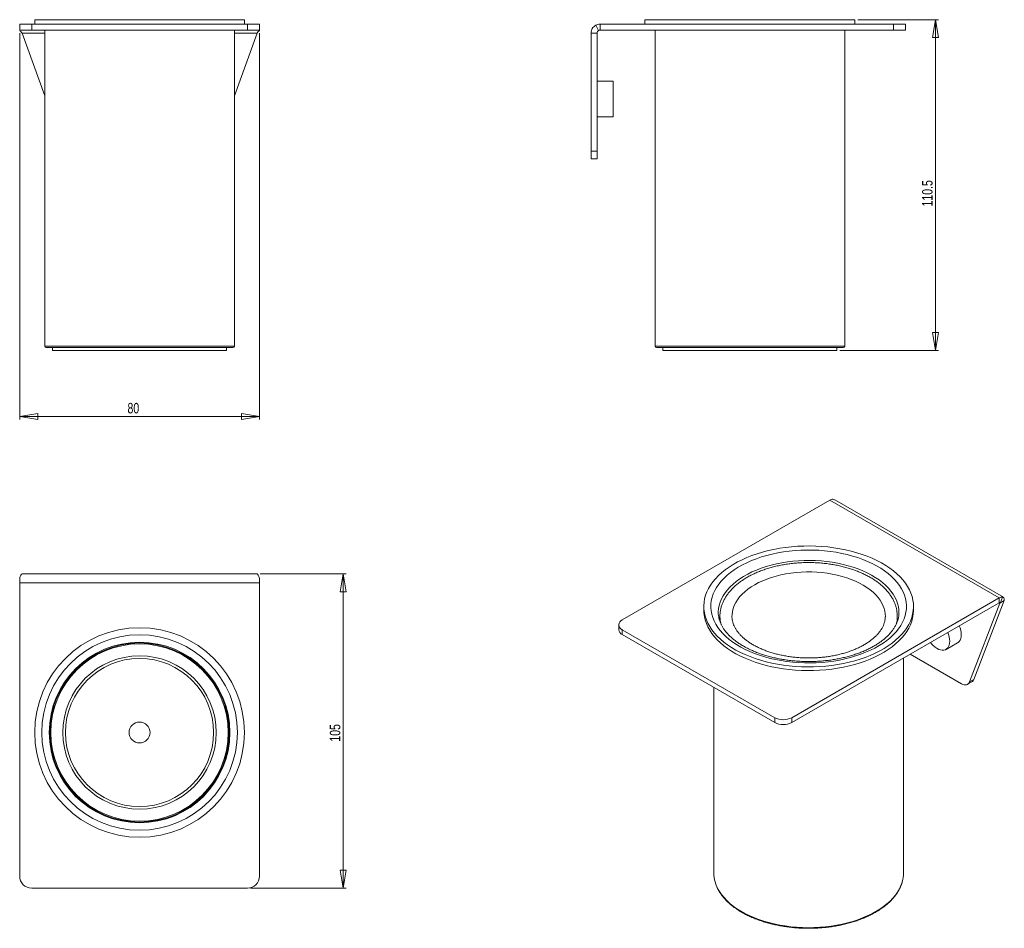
# Model space of a CAD drawing. Header units: millimetres. Extents: x 14 to 343, y 33 to 336.
import ezdxf

# ---------------------------------------------------------------- set-up
doc = ezdxf.new("R2010")
doc.units = ezdxf.units.MM
doc.styles.add('SLDTEXTSTYLE0', font='TXT', dxfattribs={"width": 0.75})
doc.dimstyles.new('SLDDIMSTYLE0', dxfattribs={"dimtxt": 3.5, "dimasz": 6, "dimexe": 0, "dimexo": 0.0625, "dimgap": 0.875, "dimtad": 1, "dimtoh": 1, "dimrnd": 1e-09, "dimzin": 12, "dimdsep": 46, "dimtxsty": 'SLDTEXTSTYLE0', "dimblk1": 'CLOSED', "dimblk2": 'CLOSED', "dimsah": 1, "dimcen": 0.09, "dimadec": 0, "dimazin": 0, "dimtfac": 1, "dimtofl": 0, "dimtmove": 0, "dimatfit": 3, "dimldrblk": 'CLOSED', "dimfxl": 1, "dimfrac": 2, "dimtolj": 1, "dimtzin": 12, "dimarcsym": 0})
doc.dimstyles.new('SLDDIMSTYLE1', dxfattribs={"dimtxt": 3.5, "dimasz": 6, "dimexe": 0, "dimexo": 0.0625, "dimgap": 0.875, "dimtad": 1, "dimtoh": 1, "dimdec": 1, "dimrnd": 1e-09, "dimzin": 12, "dimdsep": 46, "dimtxsty": 'SLDTEXTSTYLE0', "dimblk1": 'CLOSED', "dimblk2": 'CLOSED', "dimsah": 1, "dimcen": 0.09, "dimadec": 0, "dimazin": 0, "dimtfac": 1, "dimtofl": 0, "dimtmove": 0, "dimatfit": 3, "dimldrblk": 'CLOSED', "dimfxl": 1, "dimfrac": 2, "dimtolj": 1, "dimtzin": 12, "dimarcsym": 0})

# ---------------------------------------------------------------- blocks, each defined once
blk = doc.blocks.new('_CLOSED')
at = {"color": 0, "linetype": 'ByBlock', "lineweight": -2}
for p, q in [((-1, 0.166667), (0, 0)), ((-1, 0.166667), (-1, -0.166667)), ((0, 0), (-1, -0.166667)), ((0, 0), (-1, 0))]:
    blk.add_line(p, q, dxfattribs=at)
blk = doc.blocks.new('*D2')
at = {"color": 7, "linetype": 'Continuous', "lineweight": 0}
for p, q in [((14.15, 331.65), (14.15, 202.65)), ((94.15, 331.65), (94.15, 202.65)), ((14.15, 203.65), (94.15, 203.65))]:
    blk.add_line(p, q, dxfattribs=at)
at = {"color": 7, "linetype": 'Continuous', "lineweight": 0, "xscale": 6, "yscale": 6}
for p, rotation in [((14.15, 203.65, -20.97), 180), ((94.15, 203.65, -20.97), 360)]:
    blk.add_blockref('_CLOSED', p, dxfattribs=dict(at, rotation=rotation))
at = {"color": 7, "linetype": 'Continuous', "lineweight": 0, "insert": (50.13, 208.16), "char_height": 3.5, "attachment_point": 1, "style": 'SLDTEXTSTYLE0'}
blk.add_mtext('80', dxfattribs=at)
blk = doc.blocks.new('*D3')
at = {"color": 7, "linetype": 'Continuous', "lineweight": 0}
for p, q in [((94.37, 151.09), (123.15, 151.09)), ((122.15, 151.09), (122.15, 46.09)), ((91.15, 46.09), (123.15, 46.09))]:
    blk.add_line(p, q, dxfattribs=at)
at = {"color": 7, "linetype": 'Continuous', "lineweight": 0, "xscale": 6, "yscale": 6}
for p, rotation in [((122.15, 151.09, 51.85), 90), ((122.15, 46.09, 51.85), 270)]:
    blk.add_blockref('_CLOSED', p, dxfattribs=dict(at, rotation=rotation))
at = {"color": 7, "linetype": 'Continuous', "lineweight": 0, "insert": (117.64, 95.03), "char_height": 3.5, "attachment_point": 1, "rotation": 90, "style": 'SLDTEXTSTYLE0'}
blk.add_mtext('105', dxfattribs=at)
blk = doc.blocks.new('*D4')
at = {"color": 7, "linetype": 'Continuous', "lineweight": 0}
for p, q in [((293.83, 336.15), (320.83, 336.15)), ((319.83, 336.15), (319.83, 225.65)), ((287.83, 225.65), (320.83, 225.65))]:
    blk.add_line(p, q, dxfattribs=at)
at = {"color": 7, "linetype": 'Continuous', "lineweight": 0, "xscale": 6, "yscale": 6}
for p, rotation in [((319.83, 336.15, 0.1), 90), ((319.83, 225.65, 0.1), 270)]:
    blk.add_blockref('_CLOSED', p, dxfattribs=dict(at, rotation=rotation))
at = {"color": 7, "linetype": 'Continuous', "lineweight": 0, "insert": (315.32, 273.76), "char_height": 3.5, "attachment_point": 1, "rotation": 90, "style": 'SLDTEXTSTYLE0'}
blk.add_mtext('110.5', dxfattribs=at)

msp = doc.modelspace()

# ---------------------------------------------------------------- linework, layer by layer
at = {"color": 7, "linetype": 'Continuous', "lineweight": 15}
for p, q in [((19.148, 336.147), (19.148, 334.647)), ((89.148, 336.147), (19.148, 336.147)), ((89.148, 334.647), (89.148, 336.147)), ((222.835, 336.147), (222.835, 334.647)), ((222.84, 336.147), (222.835, 336.147)), ((292.835, 336.147), (222.84, 336.147)), ((292.835, 334.647), (292.835, 336.147)), ((14.148, 332.647), (14.148, 334.647)), ((14.148, 334.647), (18.148, 334.647)), ((18.148, 332.647), (14.148, 332.647)), ((14.148, 332.524), (14.148, 332.647)), ((18.148, 334.647), (18.148, 332.647)), ((18.148, 334.647), (90.148, 334.647)), ((18.148, 332.647), (90.148, 332.647)), ((22.498, 332.647), (22.498, 227.147)), ((85.798, 227.147), (85.798, 332.647)), ((90.148, 334.647), (94.148, 334.647)), ((90.148, 332.647), (90.148, 334.647)), ((94.148, 332.647), (90.148, 332.647)), ((94.148, 334.647), (94.148, 332.647)), ((94.148, 332.647), (94.148, 332.524)), ((207.355, 332.524), (206.396, 334.28)), ((207.835, 334.647), (207.835, 332.647)), ((207.835, 334.647), (305.835, 334.647)), ((207.835, 332.647), (305.835, 332.647)), ((226.185, 332.647), (226.185, 227.147)), ((289.485, 227.147), (289.485, 332.647)), ((305.835, 332.647), (305.835, 334.647)), ((305.835, 334.647), (309.835, 334.647)), ((309.835, 332.647), (305.835, 332.647)), ((309.835, 334.647), (309.835, 332.647)), ((22.498, 310.753), (14.924, 331.647)), ((93.371, 331.647), (85.798, 310.753)), ((204.835, 331.647), (206.835, 331.647)), ((204.835, 292.285), (204.835, 331.647)), ((206.835, 292.285), (206.835, 331.647)), ((212.235, 315.648), (206.835, 315.648)), ((212.235, 315.648), (212.235, 303.648)), ((206.835, 303.648), (212.235, 303.648)), ((204.835, 289.648), (204.835, 292.285)), ((204.835, 292.285), (206.835, 292.285)), ((206.835, 289.648), (204.835, 289.648)), ((206.835, 292.285), (206.835, 289.648)), ((85.298, 226.647), (22.998, 226.647)), ((25.148, 226.647), (25.148, 225.647)), ((25.148, 225.647), (54.148, 225.647)), ((54.148, 225.647), (83.148, 225.647)), ((83.148, 225.647), (83.148, 226.647)), ((226.69, 226.647), (226.685, 226.647)), ((288.985, 226.647), (226.69, 226.647)), ((228.835, 226.647), (228.835, 225.647)), ((228.835, 225.647), (286.835, 225.647)), ((286.835, 225.647), (286.835, 226.647)), ((284.531, 175.698), (215.234, 135.694)), ((284.531, 175.698), (341.099, 143.042)), ((342.453, 143.275), (286.177, 175.763)), ((14.148, 149.529), (14.148, 148.09)), ((14.148, 148.09), (94.148, 148.09)), ((14.148, 148.09), (14.148, 50.09)), ((14.924, 151.09), (93.371, 151.09)), ((94.148, 148.09), (94.148, 149.529)), ((94.148, 50.09), (94.148, 148.09)), ((271.803, 103.038), (341.099, 143.042)), ((271.803, 101.405), (341.099, 141.409)), ((341.257, 141.318), (331.169, 115.002)), ((342.672, 142.134), (332.583, 115.818)), ((341.099, 141.409), (341.099, 143.042)), ((341.257, 141.318), (342.672, 142.134)), ((341.438, 141.505), (342.116, 143.329)), ((242.46, 140.185), (242.46, 138.96)), ((307.61, 138.144), (307.61, 138.197)), ((312.46, 138.96), (312.46, 140.185)), ((247.86, 136.799), (247.86, 136.856)), ((247.86, 136.799), (247.878, 135.091)), ((251.86, 136.842), (251.86, 136.887)), ((303.059, 136.842), (303.058, 136.749)), ((307.041, 135.066), (307.059, 136.799)), ((214.063, 134.062), (214.063, 132.429)), ((215.234, 132.429), (266.146, 103.038)), ((215.234, 132.429), (215.234, 130.796)), ((215.234, 130.796), (266.146, 101.405)), ((323.31, 125.843), (327.128, 128.047)), ((309.11, 51.182), (309.11, 122.942)), ((328.509, 114.383), (311.397, 124.262)), ((331.169, 115.002), (332.583, 115.818)), ((245.81, 113.145), (245.81, 51.182)), ((330.509, 114.185), (331.923, 115.002)), ((266.146, 101.405), (266.146, 103.038)), ((271.803, 103.038), (271.803, 101.405)), ((18.148, 46.09), (90.148, 46.09))]:
    msp.add_line(p, q, dxfattribs=at)
at = {"color": 8, "linetype": 'Continuous', "lineweight": 15}
for p, q in [((14.924, 331.647), (22.498, 331.647)), ((85.798, 331.647), (93.371, 331.647)), ((22.498, 227.147), (85.798, 227.147)), ((226.185, 227.147), (289.485, 227.147)), ((341.099, 141.409), (341.257, 141.318))]:
    msp.add_line(p, q, dxfattribs=at)
at = {"color": 7, "linetype": 'Continuous', "lineweight": 15, "flags": 128}
for points in [[(301.758, 154.728), (303.181, 153.887), (304.518, 153.001), (305.763, 152.071), (306.912, 151.101), (307.962, 150.094), (308.908, 149.053), (309.748, 147.983), (310.479, 146.886), (311.098, 145.766), (311.603, 144.627), (311.993, 143.474), (312.266, 142.309), (312.421, 141.137), (312.458, 139.962), (312.376, 138.788), (312.176, 137.618), (311.859, 136.457), (311.425, 135.309), (310.876, 134.177), (310.215, 133.065), (309.442, 131.978), (308.562, 130.918), (307.576, 129.89), (306.488, 128.896), (305.302, 127.941), (304.021, 127.027), (302.651, 126.158), (301.196, 125.336), (299.66, 124.565), (298.049, 123.846), (296.369, 123.182), (294.624, 122.576), (292.822, 122.03), (290.967, 121.545), (289.067, 121.123), (287.127, 120.766), (285.155, 120.474), (283.157, 120.249), (281.139, 120.092), (279.109, 120.002), (277.073, 119.981), (275.039, 120.028), (273.013, 120.144), (271.002, 120.327), (269.013, 120.577), (267.052, 120.894), (265.127, 121.276), (263.243, 121.722), (261.408, 122.23), (259.626, 122.799), (257.905, 123.427), (256.251, 124.112), (254.668, 124.851), (253.162, 125.642), (251.738, 126.482), (250.401, 127.369), (249.156, 128.299), (248.007, 129.269), (246.958, 130.276), (246.011, 131.317), (245.171, 132.387), (244.44, 133.484), (243.821, 134.604), (243.316, 135.743), (242.926, 136.896), (242.654, 138.061), (242.499, 139.233), (242.462, 140.408), (242.543, 141.582), (242.743, 142.752), (243.061, 143.913), (243.494, 145.061), (244.043, 146.193), (244.704, 147.305), (245.477, 148.392), (246.358, 149.452), (247.344, 150.48), (248.432, 151.473), (249.618, 152.429), (250.898, 153.342), (252.268, 154.212), (253.724, 155.034), (255.259, 155.805), (256.87, 156.524), (258.551, 157.187), (260.295, 157.793), (262.098, 158.34), (263.952, 158.825), (265.853, 159.247), (267.792, 159.604), (269.764, 159.896), (271.763, 160.121), (273.78, 160.278), (275.81, 160.368), (277.846, 160.389), (279.88, 160.342), (281.906, 160.226), (283.917, 160.043), (285.906, 159.793), (287.867, 159.476), (289.793, 159.094), (291.676, 158.648), (293.512, 158.14), (295.293, 157.57), (297.014, 156.942), (298.669, 156.258), (300.252, 155.519), (301.758, 154.728)], [(254.793, 126.619), (253.416, 127.433), (252.126, 128.295), (250.928, 129.199), (249.828, 130.144), (248.828, 131.126), (247.933, 132.14), (247.145, 133.184), (246.468, 134.253), (245.905, 135.345), (245.456, 136.453), (245.124, 137.576), (244.91, 138.707), (244.815, 139.845), (244.839, 140.983), (244.982, 142.119), (245.243, 143.247), (245.622, 144.365), (246.118, 145.467), (246.727, 146.549), (247.449, 147.609), (248.28, 148.642), (249.218, 149.643), (250.259, 150.61), (251.399, 151.539), (252.634, 152.427), (253.96, 153.27), (255.371, 154.065), (256.863, 154.81), (258.43, 155.501), (260.067, 156.136), (261.767, 156.714), (263.524, 157.23), (265.333, 157.685), (267.185, 158.076), (269.075, 158.401), (270.995, 158.66), (272.94, 158.852), (274.9, 158.975), (276.87, 159.03), (278.842, 159.016), (280.809, 158.934), (282.764, 158.783), (284.7, 158.564), (286.609, 158.278), (288.484, 157.926), (290.32, 157.51), (292.108, 157.03), (293.844, 156.488), (295.519, 155.888), (297.128, 155.23), (298.666, 154.517), (300.126, 153.751), (301.504, 152.936), (302.793, 152.075), (303.991, 151.17), (305.091, 150.226), (306.091, 149.244), (306.986, 148.23), (307.774, 147.186), (308.451, 146.116), (309.015, 145.025), (309.463, 143.917), (309.795, 142.794), (310.009, 141.662), (310.104, 140.525), (310.08, 139.387), (309.937, 138.251), (309.676, 137.123), (309.297, 136.005), (308.802, 134.903), (308.192, 133.82), (307.47, 132.761), (306.639, 131.728), (305.701, 130.727), (304.661, 129.76), (303.521, 128.83), (302.285, 127.943), (300.96, 127.1), (299.548, 126.305), (298.056, 125.56), (296.489, 124.869), (294.852, 124.233), (293.152, 123.656), (291.395, 123.139), (289.587, 122.685), (287.734, 122.294), (285.844, 121.969), (283.924, 121.71), (281.98, 121.518), (280.019, 121.394), (278.049, 121.34), (276.077, 121.353), (274.11, 121.436), (272.155, 121.587), (270.22, 121.806), (268.311, 122.092), (266.435, 122.444), (264.599, 122.86), (262.811, 123.34), (261.076, 123.881), (259.4, 124.482), (257.791, 125.14), (256.253, 125.853), (254.793, 126.619)], [(318.101, 128.132), (318.548, 127.6), (319.115, 127.028), (319.707, 126.538), (320.31, 126.14), (320.914, 125.841), (321.506, 125.648), (322.073, 125.565), (322.604, 125.593), (323.089, 125.732), (323.517, 125.98), (323.879, 126.33), (324.17, 126.776), (324.381, 127.309), (324.51, 127.917), (324.553, 128.59), (324.51, 129.312), (324.381, 130.069), (324.17, 130.846), (323.932, 131.499)], [(328.509, 114.383), (328.94, 114.173), (329.361, 114.043), (329.762, 113.998), (330.133, 114.038), (330.467, 114.162), (330.755, 114.368), (330.991, 114.65), (331.169, 115.002)]]:
    msp.add_lwpolyline(points, dxfattribs=at)
at = {"color": 8, "linetype": 'Continuous', "lineweight": 15, "flags": 128}
for points in [[(307.61, 138.197), (307.573, 139.004), (307.42, 140.094), (307.148, 141.176), (306.76, 142.246), (306.256, 143.3), (305.638, 144.334), (304.909, 145.343), (304.072, 146.324), (303.13, 147.273), (302.086, 148.185), (300.945, 149.058), (299.712, 149.888), (298.391, 150.671), (296.987, 151.405), (295.506, 152.087), (293.954, 152.713), (292.336, 153.282), (290.66, 153.792), (288.932, 154.239), (287.159, 154.624), (285.347, 154.943), (283.504, 155.195), (281.638, 155.381), (279.755, 155.498), (277.862, 155.547), (275.969, 155.528), (274.081, 155.439), (272.206, 155.283), (270.352, 155.058), (268.527, 154.767), (266.736, 154.411), (264.988, 153.99), (263.289, 153.507), (261.646, 152.963), (260.065, 152.36), (258.553, 151.702), (257.116, 150.989), (255.759, 150.227), (254.488, 149.416), (253.307, 148.561), (252.221, 147.665), (251.235, 146.732), (250.353, 145.764), (249.578, 144.767), (248.912, 143.743), (248.36, 142.697), (247.922, 141.633), (247.601, 140.556), (247.397, 139.468), (247.312, 138.376), (247.311, 137.957)], [(251.86, 136.887), (251.881, 137.535), (252.012, 138.542), (252.261, 139.54), (252.628, 140.527), (253.111, 141.497), (253.707, 142.446), (254.414, 143.368), (255.229, 144.261), (256.147, 145.12), (257.164, 145.941), (258.276, 146.719), (259.478, 147.452), (260.763, 148.136), (262.127, 148.768), (263.561, 149.344), (265.061, 149.863), (266.618, 150.321), (268.226, 150.717), (269.877, 151.049), (271.563, 151.314), (273.277, 151.513), (275.01, 151.644), (276.755, 151.706), (278.503, 151.699), (280.246, 151.624), (281.976, 151.48), (283.685, 151.268), (285.365, 150.989), (287.009, 150.645), (288.607, 150.237), (290.154, 149.767), (291.642, 149.237), (293.063, 148.649), (294.412, 148.007), (295.681, 147.314), (296.866, 146.572), (297.96, 145.785), (298.959, 144.956), (299.857, 144.091), (300.651, 143.192), (301.337, 142.263), (301.911, 141.31), (302.372, 140.337)], [(246.239, 48.182), (246.6, 47.125), (247.086, 46.046), (247.685, 44.987), (248.394, 43.95), (249.212, 42.941), (250.135, 41.962), (251.159, 41.017), (252.282, 40.111), (253.498, 39.245), (254.803, 38.424), (256.192, 37.65), (257.661, 36.927), (259.203, 36.257), (260.813, 35.642), (262.485, 35.085), (264.213, 34.588), (265.99, 34.153), (267.81, 33.781), (269.665, 33.474), (271.55, 33.232), (273.456, 33.058), (275.378, 32.95), (277.307, 32.911), (279.237, 32.94), (281.16, 33.036), (283.069, 33.2), (284.958, 33.431), (286.819, 33.728), (288.644, 34.09), (290.429, 34.515), (292.165, 35.003), (293.846, 35.55), (295.466, 36.156), (297.019, 36.818), (298.5, 37.533), (299.902, 38.299), (301.221, 39.112), (302.451, 39.971), (303.589, 40.872), (304.629, 41.81), (305.568, 42.784), (306.403, 43.789), (307.13, 44.821), (307.746, 45.877), (308.25, 46.953), (308.64, 48.044), (308.699, 48.247)]]:
    msp.add_lwpolyline(points, dxfattribs=at)
at = {"color": 142, "linetype": 'Continuous', "lineweight": 0, "true_color": 0x0080c0, "flags": 128}
for points in [[(312.46, 138.96), (312.458, 138.737), (312.376, 137.563), (312.176, 136.393), (311.859, 135.232), (311.425, 134.084), (310.876, 132.952), (310.215, 131.84), (309.442, 130.753), (308.562, 129.693), (307.576, 128.665), (306.488, 127.672), (305.302, 126.716), (304.021, 125.803), (302.651, 124.933), (301.196, 124.111), (299.66, 123.34), (298.049, 122.621), (296.369, 121.958), (294.624, 121.352), (292.822, 120.805), (290.967, 120.32), (289.067, 119.898), (287.127, 119.541), (285.155, 119.249), (283.157, 119.025), (281.139, 118.867), (279.109, 118.777), (277.073, 118.756), (275.039, 118.803), (273.013, 118.919), (271.002, 119.102), (269.013, 119.352), (267.052, 119.669), (265.127, 120.051), (263.243, 120.497), (261.408, 121.005), (259.626, 121.575), (257.905, 122.203), (256.251, 122.887), (254.668, 123.626), (253.162, 124.417), (251.738, 125.258), (250.401, 126.144), (249.156, 127.074), (248.007, 128.044), (246.958, 129.051), (246.011, 130.092), (245.171, 131.162), (244.44, 132.259), (243.821, 133.379), (243.316, 134.518), (242.926, 135.671), (242.654, 136.836), (242.499, 138.008), (242.46, 138.96)], [(327.751, 133.703), (327.988, 133.051), (328.199, 132.274), (328.328, 131.516), (328.371, 130.794), (328.328, 130.122), (328.199, 129.513), (327.988, 128.98), (327.698, 128.534), (327.335, 128.184), (327.128, 128.047)]]:
    msp.add_lwpolyline(points, dxfattribs=at)
at = {"color": 7, "linetype": 'Continuous', "lineweight": 15}
for radius in [35, 32.65, 30.15, 29.6, 29.6, 25.6]:
    msp.add_circle((54.148, 98.09), radius, dxfattribs=at)
at = {"color": 142, "linetype": 'Continuous', "lineweight": 0, "true_color": 0x0080c0}
for radius in [29.9, 24.736, 3.5]:
    msp.add_circle((54.148, 98.09), radius, dxfattribs=at)
at = {"color": 7, "linetype": 'Continuous', "lineweight": 15}
for centre, radius, start, end in [((207.835, 331.647), 3, 90, 118.64789), ((207.835, 331.647), 1, 90, 118.64789), ((22.998, 227.147), 0.5, 180, 270), ((85.298, 227.147), 0.5, 270, 0), ((226.685, 227.147), 0.5, 180, 270), ((288.985, 227.147), 0.5, 270, 0), ((285.529, 174.109), 1.877, 89.42195, 122.12042), ((342.097, 141.452), 1.877, 89.42195, 122.12042), ((341.432, 140.879), 0.626, 89.42195, 122.12042), ((215.871, 134.062), 1.753, 111.31255, 248.68745), ((216.014, 132.592), 1.958, 184.78227, 246.53787), ((331.119, 116.326), 1.549, 301.27151, 340.85981), ((268.974, 108.467), 6.121, 242.48054, 297.51946), ((268.974, 106.834), 6.121, 242.48054, 297.51946), ((18.148, 50.09), 4, 180, 270), ((90.148, 50.09), 4, 270, 0), ((256.656, 51.204), 10.846, 180.11752, 196.18044), ((298.317, 51.197), 10.793, 344.13909, 359.91981)]:
    msp.add_arc(centre, radius, start, end, dxfattribs=at)
at = {"color": 8, "linetype": 'Continuous', "lineweight": 15}
for centre, radius, start, end in [((294.162, 136.906), 8.898, 359.58653, 22.67969), ((257.973, 136.921), 10.114, 180.6905, 196.61301), ((296.937, 136.923), 10.123, 343.89003, 359.17181)]:
    msp.add_arc(centre, radius, start, end, dxfattribs=at)
at = {"color": 7, "linetype": 'Continuous', "lineweight": 15}
for points, knots in [([(14.924, 331.647), (14.795, 331.825), (14.665, 332.003), (14.406, 332.31), (14.277, 332.439), (14.148, 332.524)], [0, 0, 0, 0, 0.5, 0.5, 1, 1, 1, 1]), ([(94.148, 332.524), (94.018, 332.439), (93.889, 332.31), (93.63, 332.003), (93.501, 331.825), (93.371, 331.647)], [0, 0, 0, 0, 0.5, 0.5, 1, 1, 1, 1]), ([(204.835, 331.647), (204.835, 332.182), (204.981, 332.717), (205.528, 333.638), (205.927, 334.023), (206.396, 334.28)], [0, 0, 0, 0, 0.5, 0.5, 1, 1, 1, 1]), ([(206.835, 331.647), (206.835, 331.825), (206.884, 332.003), (207.066, 332.31), (207.199, 332.439), (207.355, 332.524)], [0, 0, 0, 0, 0.5, 0.5, 1, 1, 1, 1]), ([(286.173, 175.757), (286.163, 175.766), (285.99, 175.906), (285.762, 175.947), (285.548, 175.986)], [0, 0, 0, 0, 0.0614671, 1, 1, 1, 1]), ([(306.168, 141.347), (306.083, 141.546), (305.847, 142.098), (305.378, 142.984), (304.736, 143.995), (303.992, 144.981), (303.15, 145.937), (302.213, 146.86), (301.184, 147.747), (300.068, 148.593), (298.87, 149.394), (297.594, 150.149), (296.246, 150.854), (294.831, 151.507), (293.356, 152.106), (291.825, 152.649), (290.243, 153.136), (288.618, 153.564), (286.954, 153.933), (285.257, 154.241), (283.533, 154.488), (281.789, 154.673), (280.029, 154.796), (278.261, 154.856), (276.49, 154.853), (274.722, 154.787), (272.964, 154.659), (271.222, 154.468), (269.501, 154.215), (267.807, 153.901), (266.147, 153.527), (264.526, 153.093), (262.95, 152.601), (261.423, 152.052), (259.952, 151.448), (258.542, 150.789), (257.199, 150.078), (255.926, 149.316), (254.729, 148.506), (253.614, 147.649), (252.585, 146.748), (251.647, 145.808), (250.806, 144.83), (250.064, 143.821), (249.426, 142.784), (248.894, 141.726), (248.471, 140.65), (248.155, 139.564), (247.953, 138.471), (247.858, 137.569), (247.869, 137.033), (247.873, 136.863)], [0, 0, 0, 0, 0.0113918, 0.0315644, 0.0518604, 0.0723378, 0.092981, 0.113764, 0.1346556, 0.1556243, 0.1766418, 0.1976849, 0.2187345, 0.2397765, 0.2608044, 0.2818143, 0.3028049, 0.3237763, 0.3447298, 0.3656673, 0.3865913, 0.4075045, 0.4284098, 0.4493103, 0.4702089, 0.4911088, 0.5120121, 0.532922, 0.5538416, 0.574774, 0.5957224, 0.6166895, 0.6376782, 0.6586904, 0.6797278, 0.7007907, 0.7218778, 0.7429854, 0.7641066, 0.7852261, 0.8063242, 0.8273757, 0.8483497, 0.8692112, 0.8899252, 0.9104625, 0.9308058, 0.9509546, 0.9709278, 0.9907628, 1, 1, 1, 1]), ([(14.924, 151.09), (14.795, 151.09), (14.665, 150.944), (14.406, 150.397), (14.277, 149.998), (14.148, 149.529)], [0, 0, 0, 0, 0.5, 0.5, 1, 1, 1, 1]), ([(94.148, 149.529), (94.018, 149.998), (93.889, 150.397), (93.63, 150.944), (93.501, 151.09), (93.371, 151.09)], [0, 0, 0, 0, 0.5, 0.5, 1, 1, 1, 1]), ([(307.046, 136.774), (307.05, 136.994), (307.061, 137.578), (306.96, 138.523), (306.754, 139.603), (306.481, 140.545), (306.257, 141.12), (306.168, 141.347)], [0, 0, 0, 0, 0.1423727, 0.3768985, 0.6115293, 0.8469735, 1, 1, 1, 1]), ([(341.438, 141.505), (341.449, 141.527), (341.46, 141.551), (341.452, 141.542), (341.452, 141.541)], [0, 0, 0, 0, 0.9385329, 1, 1, 1, 1]), ([(342.116, 143.329), (342.357, 143.364), (342.548, 143.266), (342.751, 142.842), (342.763, 142.518), (342.672, 142.134)], [0, 0, 0, 0, 0.5, 0.5, 1, 1, 1, 1]), ([(256.009, 126.761), (255.795, 126.883), (255.173, 127.236), (254.201, 127.847), (253.124, 128.603), (252.134, 129.387), (251.233, 130.194), (250.422, 131.021), (249.703, 131.865), (249.077, 132.723), (248.543, 133.592), (248.103, 134.473), (247.757, 135.364), (247.502, 136.266), (247.356, 137.181), (247.294, 137.802), (247.311, 138.119), (247.311, 138.126)], [0, 0, 0, 0, 0.037766, 0.1098219, 0.1818126, 0.2537833, 0.3257737, 0.3978618, 0.4701563, 0.5428037, 0.6159924, 0.6899534, 0.7649471, 0.8412251, 0.9189496, 0.998063, 1, 1, 1, 1]), ([(307.598, 138.188), (307.601, 138.079), (307.616, 137.655), (307.533, 136.919), (307.349, 135.98), (307.053, 135.048), (306.657, 134.129), (306.164, 133.225), (305.575, 132.338), (304.893, 131.47), (304.12, 130.622), (303.257, 129.796), (302.305, 128.995), (301.267, 128.221), (300.146, 127.478), (298.945, 126.768), (297.668, 126.095), (296.318, 125.462), (294.901, 124.871), (293.42, 124.325), (291.882, 123.828), (290.291, 123.38), (288.653, 122.985), (286.975, 122.643), (285.261, 122.357), (283.519, 122.128), (281.755, 121.957), (279.974, 121.844), (278.185, 121.79), (276.393, 121.796), (274.604, 121.861), (272.826, 121.985), (271.065, 122.167), (269.327, 122.408), (267.618, 122.705), (265.946, 123.057), (264.316, 123.463), (262.733, 123.921), (261.205, 124.428), (259.735, 124.983), (258.332, 125.583), (257.088, 126.177), (256.339, 126.583), (256.009, 126.761)], [0, 0, 0, 0, 0.0094636, 0.0366633, 0.0637521, 0.0904646, 0.1166876, 0.1424293, 0.1677637, 0.1927841, 0.2175783, 0.2422198, 0.2667655, 0.2912582, 0.3157287, 0.3401959, 0.3646725, 0.389169, 0.4136916, 0.4382434, 0.4628253, 0.4874364, 0.512075, 0.5367384, 0.5614236, 0.5861271, 0.6108456, 0.6355751, 0.660312, 0.6850526, 0.7097928, 0.7345276, 0.7592533, 0.7839661, 0.808662, 0.8333374, 0.8579886, 0.8826121, 0.907205, 0.9317646, 0.9562891, 0.9807782, 1, 1, 1, 1]), ([(303.052, 136.763), (303.041, 136.508), (303.018, 135.962), (302.852, 135.128), (302.585, 134.263), (302.214, 133.411), (301.745, 132.574), (301.18, 131.755), (300.523, 130.955), (299.774, 130.177), (298.936, 129.423), (298.01, 128.695), (297.001, 127.998), (295.91, 127.333), (294.743, 126.705), (293.503, 126.117), (292.195, 125.572), (290.824, 125.073), (289.397, 124.622), (287.918, 124.221), (286.395, 123.874), (284.833, 123.581), (283.239, 123.345), (281.621, 123.166), (279.984, 123.045), (278.336, 122.984), (276.685, 122.982), (275.037, 123.04), (273.399, 123.157), (271.778, 123.332), (270.182, 123.565), (268.617, 123.855), (267.09, 124.199), (265.607, 124.597), (264.176, 125.045), (262.801, 125.542), (261.489, 126.085), (260.245, 126.671), (259.074, 127.296), (257.982, 127.957), (256.97, 128.65), (256.045, 129.372), (255.207, 130.118), (254.46, 130.885), (253.805, 131.669), (253.243, 132.466), (252.775, 133.276), (252.4, 134.097), (252.118, 134.928), (251.939, 135.771), (251.856, 136.422), (251.868, 136.794), (251.871, 136.88)], [0, 0, 0, 0, 0.0193447, 0.0413557, 0.0630891, 0.0844292, 0.1053757, 0.1259926, 0.1463616, 0.1665585, 0.186645, 0.2066675, 0.2266593, 0.2466434, 0.2666306, 0.2866323, 0.3066548, 0.3267012, 0.3467725, 0.3668679, 0.3869856, 0.4071231, 0.4272777, 0.447446, 0.4676249, 0.487811, 0.5080007, 0.5281907, 0.5483763, 0.568554, 0.5887203, 0.6088717, 0.6290049, 0.6491166, 0.6692037, 0.6892637, 0.7092947, 0.7292957, 0.7492677, 0.7692137, 0.78914, 0.809058, 0.8289793, 0.8489264, 0.8689325, 0.8890432, 0.9093179, 0.9298292, 0.9506555, 0.9718636, 0.9934736, 1, 1, 1, 1]), ([(246.265, 48.092), (246.302, 47.949), (246.435, 47.453), (246.77, 46.615), (247.267, 45.582), (247.873, 44.568), (248.576, 43.577), (249.378, 42.611), (250.274, 41.673), (251.263, 40.768), (252.339, 39.899), (253.501, 39.068), (254.742, 38.278), (256.06, 37.532), (257.45, 36.832), (258.906, 36.181), (260.424, 35.581), (261.999, 35.033), (263.625, 34.539), (265.297, 34.101), (267.01, 33.72), (268.757, 33.398), (270.533, 33.135), (272.333, 32.932), (274.149, 32.79), (275.976, 32.709), (277.809, 32.69), (279.64, 32.733), (281.463, 32.837), (283.274, 33.002), (285.065, 33.228), (286.831, 33.514), (288.566, 33.858), (290.263, 34.261), (291.919, 34.72), (293.526, 35.235), (295.08, 35.803), (296.575, 36.423), (298.006, 37.093), (299.369, 37.811), (300.659, 38.574), (301.872, 39.381), (303.003, 40.228), (304.048, 41.113), (305.004, 42.033), (305.867, 42.986), (306.634, 43.966), (307.301, 44.972), (307.87, 45.999), (308.323, 47.045), (308.592, 47.766), (308.68, 48.141), (308.684, 48.158)], [0, 0, 0, 0, 0.0082149, 0.0286121, 0.0490553, 0.0695486, 0.0900904, 0.1106753, 0.1312954, 0.1519423, 0.172608, 0.1932857, 0.2139698, 0.2346562, 0.2553413, 0.2760234, 0.2967016, 0.3173754, 0.3380447, 0.3587097, 0.3793706, 0.400028, 0.4206824, 0.4413342, 0.4619842, 0.482633, 0.5032811, 0.5239293, 0.544578, 0.5652278, 0.5858793, 0.6065332, 0.6271901, 0.6478506, 0.6685154, 0.689185, 0.7098598, 0.7305401, 0.7512261, 0.7719175, 0.7926138, 0.8133137, 0.834015, 0.8547136, 0.8754049, 0.8960826, 0.9167389, 0.9373653, 0.9579525, 0.9784927, 0.9989811, 1, 1, 1, 1])]:
    msp.add_open_spline(points, degree=3, knots=knots, dxfattribs=at)
msp.add_open_spline([(341.433, 141.519), (341.406, 141.483), (341.349, 141.411), (341.257, 141.318)], degree=3, dxfattribs=at)

# ---------------------------------------------------------------- dimensions: what is measured, and where the dimension line sits
at = {"color": 7, "linetype": 'Continuous', "lineweight": 0}
for base, p1, p2, dimstyle, picture, middle in [((319.835, 225.647), (292.835, 336.147), (286.835, 225.647), 'SLDDIMSTYLE1', '*D4', (319.835, 279.582)), ((122.153, 46.09), (93.371, 151.09), (90.148, 46.09), 'SLDDIMSTYLE0', '*D3', (122.153, 98.91))]:
    dim = msp.add_linear_dim(base=base, p1=p1, p2=p2, angle=90, dimstyle=dimstyle, dxfattribs=at)
    dim.commit()
    dim.dimension.update_dxf_attribs({"geometry": picture, "text_midpoint": middle, "dimtype": 160})
dim = msp.add_linear_dim(base=(94.148, 203.647), p1=(14.148, 332.647), p2=(94.148, 332.647), dimstyle='SLDDIMSTYLE0', dxfattribs=at)
dim.commit()
dim.dimension.update_dxf_attribs({"geometry": '*D2', "text_midpoint": (52.717, 203.647), "dimtype": 160})

doc.saveas('drawing.dxf')
